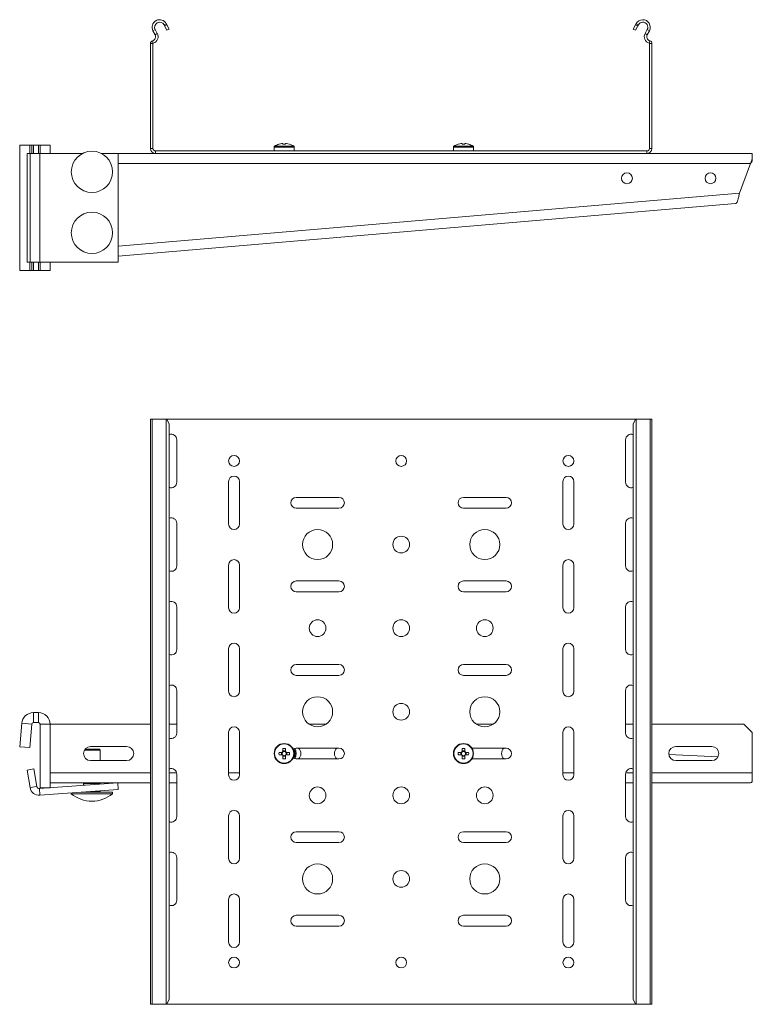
# Model space of a CAD drawing. Header units: millimetres. Extents: x 360 to 1383, y -722 to 611.
# Tile 4 of 6: x 941 to 1379, y -722 to -133. Entities that reach past the tile are written whole.
import ezdxf

# ---------------------------------------------------------------- set-up
doc = ezdxf.new("R2010")
doc.units = ezdxf.units.MM

msp = doc.modelspace()

# ---------------------------------------------------------------- linework, layer by layer
at = {"color": 7, "linetype": 'Continuous', "lineweight": 15}
for p, q in [((1028.42, -135.19), (1027.1, -135.9)), ((1028.75, -135.81), (1028.42, -135.19)), ((1309.48, -135.19), (1309.15, -135.81)), ((1310.8, -135.9), (1309.48, -135.19)), ((1021.8, -138.72), (1020.48, -139.43)), ((1020.48, -139.43), (1021.75, -141.81)), ((1021.75, -141.81), (1023.07, -141.1)), ((1021.8, -138.72), (1023.07, -141.1)), ((1027.43, -136.52), (1027.1, -135.9)), ((1027.43, -136.52), (1028.75, -135.81)), ((1028.84, -139.16), (1027.43, -136.52)), ((1028.75, -135.81), (1030.16, -138.46)), ((1030.16, -138.46), (1028.84, -139.16)), ((1307.74, -138.46), (1309.15, -135.81)), ((1309.06, -139.16), (1307.74, -138.46)), ((1310.47, -136.52), (1309.06, -139.16)), ((1309.15, -135.81), (1310.47, -136.52)), ((1310.8, -135.9), (1310.47, -136.52)), ((1314.83, -141.1), (1316.1, -138.72)), ((1314.83, -141.1), (1316.15, -141.81)), ((1317.42, -139.43), (1316.1, -138.72)), ((1316.15, -141.81), (1317.42, -139.43)), ((1020.45, -147.11), (1018.95, -147.11)), ((1018.95, -147.11), (1018.95, -209.81)), ((1020.67, -146.83), (1020.25, -145.39)), ((1020.45, -147.11), (1020.45, -209.81)), ((1317.24, -146.83), (1317.66, -145.39)), ((1318.95, -147.11), (1317.45, -147.11)), ((1317.45, -209.81), (1317.45, -147.11)), ((1318.95, -209.81), (1318.95, -147.11)), ((940.75, -207.81), (940.75, -282.81)), ((940.75, -207.81), (946.73, -207.81)), ((946.73, -207.81), (946.73, -212.81)), ((947.95, -207.81), (946.73, -207.81)), ((948.95, -207.81), (947.95, -207.81)), ((951.95, -207.81), (948.95, -207.81)), ((952.95, -207.81), (951.95, -207.81)), ((958.95, -207.81), (952.95, -207.81)), ((952.95, -212.81), (952.95, -207.81)), ((958.95, -212.81), (958.95, -207.81)), ((1018.95, -209.81), (1020.45, -209.81)), ((1021.95, -211.31), (1021.95, -212.81)), ((1021.95, -211.31), (1315.95, -211.31)), ((1092.95, -208.98), (1092.95, -211.31)), ((1097.61, -206.83), (1098.24, -206.83)), ((1098.24, -206.83), (1098.24, -207.23)), ((1099.66, -207.23), (1099.66, -206.83)), ((1099.66, -206.83), (1100.29, -206.83)), ((1104.95, -211.31), (1104.95, -208.98)), ((1200.2, -208.98), (1200.2, -211.31)), ((1204.86, -206.83), (1205.49, -206.83)), ((1205.49, -206.83), (1205.49, -207.23)), ((1206.91, -207.23), (1206.91, -206.83)), ((1206.91, -206.83), (1207.54, -206.83)), ((1212.2, -211.31), (1212.2, -208.98)), ((1315.95, -212.81), (1315.95, -211.31)), ((1317.45, -209.81), (1318.95, -209.81)), ((945.3, -277.81), (945.3, -212.81)), ((945.3, -212.81), (947, -212.81)), ((947, -277.81), (947, -212.81)), ((947, -212.81), (952.84, -212.81)), ((952.84, -212.81), (952.84, -277.81)), ((978.39, -212.81), (952.84, -212.81)), ((999.71, -212.81), (989.51, -212.81)), ((999.71, -277.81), (999.71, -212.81)), ((1021.95, -212.81), (999.71, -212.81)), ((1021.95, -212.81), (1315.95, -212.81)), ((1378.95, -212.81), (1315.95, -212.81)), ((1378.95, -215.81), (1378.95, -212.81)), ((1378.95, -215.81), (1378.95, -217.31)), ((1371.25, -236.59), (1377.84, -218.81)), ((999.71, -274.33), (1368.95, -242.81)), ((947, -277.81), (945.3, -277.81)), ((946.73, -277.81), (946.73, -282.81)), ((952.84, -277.81), (947, -277.81)), ((952.84, -277.81), (999.71, -277.81)), ((952.95, -282.81), (952.95, -277.81)), ((958.95, -282.81), (958.95, -277.81)), ((940.75, -282.81), (946.73, -282.81)), ((946.73, -282.81), (947.95, -282.81)), ((947.95, -282.81), (948.95, -282.81)), ((948.95, -282.81), (951.95, -282.81)), ((951.95, -282.81), (952.95, -282.81)), ((958.95, -282.81), (952.95, -282.81)), ((1018.95, -371.78), (1018.95, -721.78)), ((1019.95, -371.78), (1018.95, -371.78)), ((1019.95, -371.78), (1019.95, -721.78)), ((1028.42, -371.78), (1019.95, -371.78)), ((1028.42, -371.78), (1028.42, -721.78)), ((1028.75, -371.78), (1028.42, -371.78)), ((1030.16, -374.78), (1028.75, -371.78)), ((1028.75, -371.78), (1309.15, -371.78)), ((1030.16, -374.78), (1030.16, -718.78)), ((1309.15, -371.78), (1307.74, -374.78)), ((1307.74, -374.78), (1307.74, -718.78)), ((1309.48, -371.78), (1309.15, -371.78)), ((1309.48, -371.78), (1309.48, -721.78)), ((1317.95, -371.78), (1309.48, -371.78)), ((1317.95, -721.78), (1317.95, -371.78)), ((1318.95, -371.78), (1317.95, -371.78)), ((1318.95, -371.78), (1318.95, -721.78)), ((1034.7, -409.53), (1034.7, -384.03)), ((1303.2, -384.03), (1303.2, -409.53)), ((1065.7, -409.03), (1065.7, -434.53)), ((1072.2, -434.53), (1072.2, -409.03)), ((1265.7, -409.03), (1265.7, -434.53)), ((1272.2, -434.53), (1272.2, -409.03)), ((1131.7, -418.53), (1106.2, -418.53)), ((1231.7, -418.53), (1206.2, -418.53)), ((1106.2, -425.03), (1131.7, -425.03)), ((1206.2, -425.03), (1231.7, -425.03)), ((1034.7, -459.53), (1034.7, -434.03)), ((1303.2, -434.03), (1303.2, -459.53)), ((1065.7, -459.03), (1065.7, -484.53)), ((1072.2, -484.53), (1072.2, -459.03)), ((1265.7, -459.03), (1265.7, -484.53)), ((1272.2, -484.53), (1272.2, -459.03)), ((1131.7, -468.53), (1106.2, -468.53)), ((1231.7, -468.53), (1206.2, -468.53)), ((1106.2, -475.03), (1131.7, -475.03)), ((1206.2, -475.03), (1231.7, -475.03)), ((1034.7, -509.53), (1034.7, -484.03)), ((1303.2, -484.03), (1303.2, -509.53)), ((1065.7, -509.03), (1065.7, -534.53)), ((1072.2, -534.53), (1072.2, -509.03)), ((1265.7, -509.03), (1265.7, -534.53)), ((1272.2, -534.53), (1272.2, -509.03)), ((1131.7, -518.53), (1106.2, -518.53)), ((1231.7, -518.53), (1206.2, -518.53)), ((1106.2, -525.03), (1131.7, -525.03)), ((1206.2, -525.03), (1231.7, -525.03)), ((1034.7, -559.53), (1034.7, -534.03)), ((1303.2, -534.03), (1303.2, -559.53)), ((948.95, -547.28), (948.95, -553.28)), ((951.95, -547.28), (948.95, -547.28)), ((951.95, -553.28), (951.95, -547.28)), ((951.95, -553.28), (948.95, -553.28)), ((941.98, -553.67), (940.75, -567.7)), ((947.95, -554.19), (941.98, -553.67)), ((947.95, -554.19), (946.73, -568.22)), ((958.95, -554.28), (952.95, -554.28)), ((952.95, -592.28), (952.95, -554.28)), ((1018.95, -554.28), (958.95, -554.28)), ((958.95, -592.28), (958.95, -554.28)), ((1034.7, -554.28), (1030.16, -554.28)), ((1065.7, -559.03), (1065.7, -584.53)), ((1072.2, -584.53), (1072.2, -559.03)), ((1123.93, -554.28), (1113.98, -554.28)), ((1223.93, -554.28), (1213.98, -554.28)), ((1265.7, -559.03), (1265.7, -584.53)), ((1272.2, -584.53), (1272.2, -559.03)), ((1307.74, -554.28), (1303.2, -554.28)), ((1373.95, -554.28), (1318.95, -554.28)), ((1378.95, -559.28), (1373.95, -554.28)), ((1378.95, -583.28), (1378.95, -559.28)), ((940.75, -567.7), (946.73, -568.22)), ((988.95, -569.69), (979.5, -569.69)), ((979.83, -569.19), (988.45, -569.19)), ((1004.7, -567.53), (983.2, -567.53)), ((988.95, -569.69), (988.45, -569.19)), ((988.95, -576.03), (988.95, -569.69)), ((1097.61, -571.07), (1095.86, -571.07)), ((1097.33, -571.07), (1097.33, -572.49)), ((1098.24, -568.68), (1098.24, -570.44)), ((1099.66, -570.15), (1098.24, -570.15)), ((1099.66, -570.44), (1099.66, -568.68)), ((1102.04, -571.07), (1100.29, -571.07)), ((1100.58, -572.49), (1100.58, -571.07)), ((1131.7, -568.53), (1106.2, -568.53)), ((1204.86, -571.07), (1203.11, -571.07)), ((1204.58, -571.07), (1204.58, -572.49)), ((1205.49, -568.68), (1205.49, -570.44)), ((1206.91, -570.15), (1205.49, -570.15)), ((1206.91, -570.44), (1206.91, -568.68)), ((1209.29, -571.07), (1207.54, -571.07)), ((1207.83, -572.49), (1207.83, -571.07)), ((1231.7, -568.53), (1211.24, -568.53)), ((1354.7, -567.53), (1333.2, -567.53)), ((983.2, -576.03), (1004.7, -576.03)), ((1095.86, -572.49), (1097.61, -572.49)), ((1098.24, -573.11), (1098.24, -574.87)), ((1098.24, -573.4), (1099.66, -573.4)), ((1099.66, -574.87), (1099.66, -573.11)), ((1100.29, -572.49), (1102.04, -572.49)), ((1106.2, -575.03), (1131.7, -575.03)), ((1203.11, -572.49), (1204.86, -572.49)), ((1205.49, -573.11), (1205.49, -574.87)), ((1205.49, -573.4), (1206.91, -573.4)), ((1206.91, -574.87), (1206.91, -573.11)), ((1207.54, -572.49), (1209.29, -572.49)), ((1211.24, -575.03), (1231.7, -575.03)), ((1328.99, -572.33), (1358.46, -573.77)), ((1328.99, -572.34), (1358.45, -573.78)), ((1333.2, -576.03), (1354.7, -576.03)), ((945.3, -581.65), (949.24, -581.01)), ((945.3, -581.65), (947, -592.14)), ((949.24, -581.01), (950.95, -591.5)), ((1034.7, -609.53), (1034.7, -584.03)), ((1303.2, -584.03), (1303.2, -609.53)), ((1378.95, -588.47), (1378.95, -583.28)), ((950.95, -591.5), (947, -592.14)), ((999.41, -589.28), (952.54, -592.75)), ((952.54, -592.75), (952.84, -596.74)), ((999.71, -593.27), (952.84, -596.74)), ((958.95, -592.28), (952.95, -592.28)), ((978.95, -589.28), (958.95, -589.28)), ((978.95, -589.28), (978.95, -589.34)), ((978.95, -589.28), (990.45, -589.28)), ((978.95, -589.28), (978.95, -589.28)), ((978.95, -589.35), (978.95, -589.49)), ((978.97, -589.5), (978.95, -589.49)), ((978.95, -589.68), (978.95, -589.62)), ((979.2, -589.74), (978.95, -589.74)), ((978.95, -590.79), (978.95, -589.74)), ((979.02, -589.57), (979.02, -589.56)), ((979.2, -589.74), (979.2, -589.49)), ((979.2, -589.49), (981.71, -589.49)), ((981.71, -589.74), (979.2, -589.74)), ((981.71, -589.74), (983.95, -589.74)), ((983.95, -589.74), (986.19, -589.74)), ((986.19, -589.49), (988.7, -589.49)), ((988.7, -589.74), (986.19, -589.74)), ((988.7, -589.49), (988.7, -589.74)), ((988.95, -589.74), (988.7, -589.74)), ((988.7, -594.89), (988.7, -594.64)), ((988.95, -594.64), (988.7, -594.64)), ((988.88, -589.57), (988.88, -589.56)), ((988.94, -589.5), (988.95, -589.49)), ((988.95, -589.34), (988.95, -589.28)), ((988.95, -589.49), (988.95, -589.36)), ((988.95, -589.68), (988.95, -589.62)), ((988.95, -589.74), (988.95, -590.05)), ((988.95, -594.06), (988.95, -594.64)), ((990.45, -589.28), (989.12, -589.28)), ((1018.95, -589.28), (990.45, -589.28)), ((990.45, -589.28), (990.45, -589.28)), ((999.41, -589.28), (999.71, -593.27)), ((1034.7, -589.28), (1030.16, -589.28)), ((1307.74, -589.28), (1303.2, -589.28)), ((1377.84, -589.28), (1318.95, -589.28)), ((971.63, -595.35), (971.63, -595.89)), ((996.28, -595.89), (971.63, -595.89)), ((996.28, -594.89), (977.77, -594.89)), ((996.28, -595.89), (996.28, -594.89)), ((1065.7, -609.03), (1065.7, -634.53)), ((1072.2, -634.53), (1072.2, -609.03)), ((1265.7, -609.03), (1265.7, -634.53)), ((1272.2, -634.53), (1272.2, -609.03)), ((1131.7, -618.53), (1106.2, -618.53)), ((1231.7, -618.53), (1206.2, -618.53)), ((1106.2, -625.03), (1131.7, -625.03)), ((1206.2, -625.03), (1231.7, -625.03)), ((1034.7, -659.53), (1034.7, -634.03)), ((1303.2, -634.03), (1303.2, -659.53)), ((1065.7, -659.03), (1065.7, -684.53)), ((1072.2, -684.53), (1072.2, -659.03)), ((1265.7, -659.03), (1265.7, -684.53)), ((1272.2, -684.53), (1272.2, -659.03)), ((1131.7, -668.53), (1106.2, -668.53)), ((1231.7, -668.53), (1206.2, -668.53)), ((1106.2, -675.03), (1131.7, -675.03)), ((1206.2, -675.03), (1231.7, -675.03)), ((1019.95, -721.78), (1018.95, -721.78)), ((1028.42, -721.78), (1019.95, -721.78)), ((1028.75, -721.78), (1028.42, -721.78)), ((1028.75, -721.78), (1030.16, -718.78)), ((1028.75, -721.78), (1309.15, -721.78)), ((1307.74, -718.78), (1309.15, -721.78)), ((1309.48, -721.78), (1309.15, -721.78)), ((1317.95, -721.78), (1309.48, -721.78)), ((1318.95, -721.78), (1317.95, -721.78))]:
    msp.add_line(p, q, dxfattribs=at)
at = {"color": 8, "linetype": 'Continuous', "lineweight": 15}
for p, q in [((947.95, -207.81), (947.95, -212.81)), ((948.95, -207.81), (948.95, -212.81)), ((951.95, -207.81), (951.95, -212.81)), ((1092.95, -208.98), (1098.95, -208.98)), ((1093.18, -208.54), (1098.95, -208.54)), ((1098.95, -208.54), (1104.72, -208.54)), ((1098.95, -208.98), (1104.95, -208.98)), ((1200.2, -208.98), (1206.2, -208.98)), ((1200.43, -208.54), (1206.2, -208.54)), ((1206.2, -208.54), (1211.97, -208.54)), ((1206.2, -208.98), (1212.2, -208.98)), ((1377.84, -218.81), (999.71, -218.81)), ((999.71, -268.31), (1371.25, -236.59)), ((947.95, -277.81), (947.95, -282.81)), ((948.95, -277.81), (948.95, -282.81)), ((951.95, -277.81), (951.95, -282.81)), ((1018.95, -583.28), (958.95, -583.28)), ((1034.61, -583.28), (1030.16, -583.28)), ((1072.2, -583.28), (1065.7, -583.28)), ((1272.2, -583.28), (1265.7, -583.28)), ((1307.74, -583.28), (1303.29, -583.28)), ((1378.95, -583.28), (1318.95, -583.28)), ((979.2, -589.74), (979.2, -590.78)), ((979.2, -594.89), (979.2, -594.79)), ((981.14, -594.64), (988.7, -594.64)), ((988.7, -590.07), (988.7, -589.74)), ((988.7, -594.64), (988.7, -594.08))]:
    msp.add_line(p, q, dxfattribs=at)
at = {"color": 7, "linetype": 'Continuous', "lineweight": 15, "flags": 128}
for points in [[(1095.86, -207.23), (1095.85, -207.22), (1095.85, -207.21), (1095.85, -207.21), (1095.85, -207.2)], [(1102.05, -207.2), (1102.05, -207.21), (1102.05, -207.21), (1102.05, -207.22), (1102.04, -207.23)], [(1209.3, -207.2), (1209.3, -207.21), (1209.3, -207.21), (1209.3, -207.22), (1209.29, -207.23)], [(1378.95, -215.81), (1378.6, -216.76), (1378.23, -217.77), (1377.84, -218.81)], [(1378.95, -217.31), (1378.6, -217.78), (1378.23, -218.29), (1377.84, -218.81)], [(1106.2, -568.53), (1105.09, -568.72), (1104.33, -569.12)], [(1104.33, -574.43), (1105.09, -574.83), (1106.2, -575.03)]]:
    msp.add_lwpolyline(points, dxfattribs=at)
at = {"color": 8, "linetype": 'Continuous', "lineweight": 15, "flags": 128}
for points in [[(1104.79, -568.85), (1105.31, -570.27), (1105.48, -571.78)], [(1105.48, -571.78), (1105.31, -573.28), (1104.79, -574.71)]]:
    msp.add_lwpolyline(points, dxfattribs=at)
at = {"color": 7, "linetype": 'Continuous', "lineweight": 15}
for centre, radius in [((983.95, -223.81), 12.33), ((1303.95, -227.7), 3.25), ((1353.95, -227.7), 3.25), ((983.95, -260.3), 12.33), ((1068.95, -396.78), 3.25), ((1168.95, -396.78), 3.25), ((1268.95, -396.78), 3.25), ((1118.95, -446.78), 9), ((1218.95, -446.78), 9), ((1168.95, -446.78), 5), ((1118.95, -496.78), 5), ((1168.95, -496.78), 5), ((1218.95, -496.78), 5), ((1118.95, -546.78), 9), ((1168.95, -546.78), 5), ((1218.95, -546.78), 9), ((1098.95, -571.78), 6), ((1098.95, -571.78), 5.77), ((1206.2, -571.78), 6), ((1206.2, -571.78), 5.77), ((1118.95, -596.78), 5), ((1168.95, -596.78), 5), ((1218.95, -596.78), 5), ((1118.95, -646.78), 9), ((1168.95, -646.78), 5), ((1218.95, -646.78), 9), ((1068.95, -696.78), 3.25), ((1168.95, -696.78), 3.25), ((1268.95, -696.78), 3.25)]:
    msp.add_circle(centre, radius, dxfattribs=at)
for centre, radius, start, end in [((1024.45, -137.31), 4.5, 28.07249, 208.07249), ((1024.45, -137.31), 3, 28.07249, 208.07249), ((1313.45, -137.31), 4.5, 331.92751, 151.92751), ((1313.45, -137.31), 3, 331.92751, 151.92751), ((1019.55, -142.99), 4, 286.28633, 28.07249), ((1318.36, -142.99), 4, 151.92751, 253.71367), ((1020.75, -147.11), 1.8, 106.28633, 180), ((1019.55, -142.99), 2.5, 286.28633, 28.07249), ((1020.75, -147.11), 0.3, 106.28633, 180), ((1318.36, -142.99), 2.5, 151.92751, 253.71367), ((1317.15, -147.11), 0.3, 0, 73.71367), ((1317.15, -147.11), 1.8, 0, 73.71367), ((1021.95, -209.81), 3, 180, 270), ((1021.95, -209.81), 1.5, 180, 270), ((1093.49, -208.98), 0.54, 125.25153, 180), ((1098.95, -216.71), 10, 108.08194, 125.25153), ((1098.95, -216.71), 9.97, 97.70666, 108.06049), ((1098.95, -218.25), 11.05, 86.31605, 93.68395), ((1098.95, -216.71), 9.97, 71.93951, 82.29334), ((1098.95, -216.71), 10, 54.74847, 71.91806), ((1104.41, -208.98), 0.54, 0, 54.74847), ((1200.74, -208.98), 0.54, 125.25153, 180), ((1206.2, -216.71), 10, 108.08194, 125.25153), ((1187.82, -214.83), 17.07, 26.4591, 26.54472), ((1206.2, -216.71), 9.97, 97.70666, 108.06049), ((1206.2, -218.25), 11.05, 86.31608, 93.68392), ((1206.2, -216.71), 9.97, 71.93951, 82.29334), ((1206.2, -216.71), 10, 54.74847, 71.91806), ((1211.66, -208.98), 0.54, 0, 54.74847), ((1315.95, -209.81), 1.5, 270, 0), ((1315.95, -209.81), 3, 270, 0), ((1031.45, -384.03), 3.25, 360, 113.35207), ((1306.45, -384.03), 3.25, 66.64793, 180), ((1068.95, -409.03), 3.25, 0, 180), ((1268.95, -409.03), 3.25, 0, 180), ((1031.45, -409.53), 3.25, 246.64793, 0), ((1306.45, -409.53), 3.25, 180, 293.35207), ((1106.2, -421.78), 3.25, 90, 270), ((1131.7, -421.78), 3.25, 270, 90), ((1206.2, -421.78), 3.25, 90, 270), ((1231.7, -421.78), 3.25, 270, 90), ((1031.45, -434.03), 3.25, 360, 113.35207), ((1068.95, -434.53), 3.25, 180, 0), ((1268.95, -434.53), 3.25, 180, 0), ((1306.45, -434.03), 3.25, 66.64793, 180), ((1068.95, -459.03), 3.25, 0, 180), ((1268.95, -459.03), 3.25, 0, 180), ((1031.45, -459.53), 3.25, 246.64793, 0), ((1306.45, -459.53), 3.25, 180, 293.35207), ((1106.2, -471.78), 3.25, 90, 270), ((1131.7, -471.78), 3.25, 270, 90), ((1206.2, -471.78), 3.25, 90, 270), ((1231.7, -471.78), 3.25, 270, 90), ((1031.45, -484.03), 3.25, 0, 113.35207), ((1306.45, -484.03), 3.25, 66.64793, 180), ((1068.95, -484.53), 3.25, 180, 0), ((1268.95, -484.53), 3.25, 180, 0), ((1068.95, -509.03), 3.25, 0, 180), ((1268.95, -509.03), 3.25, 0, 180), ((1031.45, -509.53), 3.25, 246.64793, 0), ((1306.45, -509.53), 3.25, 180, 293.35207), ((1106.2, -521.78), 3.25, 90, 270), ((1131.7, -521.78), 3.25, 270, 90), ((1206.2, -521.78), 3.25, 90, 270), ((1231.7, -521.78), 3.25, 270, 90), ((1031.45, -534.03), 3.25, 0, 113.35207), ((1068.95, -534.53), 3.25, 180, 0), ((1268.95, -534.53), 3.25, 180, 0), ((1306.45, -534.03), 3.25, 66.64793, 180), ((948.95, -554.28), 7, 90, 175), ((951.95, -554.28), 7, 0, 90), ((948.95, -554.28), 1, 90, 175), ((951.95, -554.28), 1, 0, 90), ((1068.95, -559.03), 3.25, 0, 180), ((1268.95, -559.03), 3.25, 0, 180), ((1031.45, -559.53), 3.25, 246.64793, 0), ((1306.45, -559.53), 3.25, 180, 293.35207), ((983.2, -571.78), 4.25, 90, 270), ((1004.7, -571.78), 4.25, 270, 90), ((1118.02, -571.78), 22.18, 178.16524, 181.83476), ((1098.95, -571.78), 1.51, 117.9589, 152.0411), ((1098.95, -571.78), 1.28, 146.32572, 213.67428), ((1098.95, -571.78), 1.28, 123.67428, 146.32572), ((1098.95, -590.81), 22.14, 88.16228, 91.83772), ((1098.95, -571.78), 1.28, 56.32572, 123.67428), ((1098.95, -571.78), 1.51, 27.9589, 62.0411), ((1098.95, -571.78), 1.28, 33.67428, 56.32572), ((1098.95, -571.78), 1.28, 326.32572, 33.67428), ((1079.91, -571.78), 22.14, 358.1623, 1.8377), ((1098.95, -571.78), 7.1, 333.847, 26.153), ((1104.7, -571.78), 4.25, 310.11917, 49.88083), ((1133.2, -571.78), 4.25, 130.11917, 229.88083), ((1131.7, -571.78), 3.25, 270, 90), ((1225.25, -571.78), 22.15, 178.16337, 181.83663), ((1206.2, -571.78), 1.51, 117.9589, 152.0411), ((1206.2, -571.78), 1.28, 146.32572, 213.67428), ((1206.2, -571.78), 1.28, 123.67428, 146.32572), ((1206.2, -590.81), 22.14, 88.16229, 91.83771), ((1206.2, -571.78), 1.28, 56.32572, 123.67428), ((1206.2, -571.78), 1.51, 27.9589, 62.0411), ((1206.2, -571.78), 1.28, 33.67428, 56.32572), ((1206.2, -571.78), 1.28, 326.32572, 33.67428), ((1187.16, -571.78), 22.14, 358.1623, 1.8377), ((1233.2, -571.78), 4.25, 130.11917, 229.88083), ((1231.7, -571.78), 3.25, 270, 90), ((1333.2, -571.78), 4.25, 90, 270), ((1354.7, -571.78), 4.25, 270, 90), ((1098.95, -571.78), 1.51, 207.9589, 242.0411), ((1098.95, -571.78), 1.28, 213.67428, 236.32572), ((1098.95, -571.78), 1.28, 236.32572, 303.67428), ((1098.95, -552.74), 22.14, 268.16228, 271.83772), ((1098.95, -571.78), 1.51, 297.9589, 332.0411), ((1098.95, -571.78), 1.28, 303.67428, 326.32572), ((1206.2, -571.78), 1.51, 207.9589, 242.0411), ((1206.2, -571.78), 1.28, 213.67428, 236.32572), ((1206.2, -571.78), 1.28, 236.32572, 303.67428), ((1206.2, -552.74), 22.14, 268.16229, 271.83771), ((1206.2, -571.78), 1.51, 297.9589, 332.0411), ((1206.2, -571.78), 1.28, 303.67428, 326.32572), ((1031.45, -584.03), 3.25, 360, 113.35207), ((1306.45, -584.03), 3.25, 66.64793, 180), ((1068.95, -584.53), 3.25, 180, 0), ((1268.95, -584.53), 3.25, 180, 0), ((952.43, -591.26), 5.5, 189.24028, 274.24028), ((952.43, -591.26), 1.5, 189.24028, 274.24028), ((978.7, -594.64), 0.25, 270, 318.03326), ((979.2, -589.74), 0.25, 90, 180), ((988.7, -589.74), 0.25, 0, 90), ((989.2, -594.64), 0.25, 180, 270), ((983.95, -580.74), 19.53, 230.87209, 270), ((983.95, -580.74), 19.53, 270, 309.12791), ((1068.95, -609.03), 3.25, 0, 180), ((1268.95, -609.03), 3.25, 0, 180), ((1031.45, -609.53), 3.25, 246.64793, 0), ((1306.45, -609.53), 3.25, 180, 293.35207), ((1106.2, -621.78), 3.25, 90, 270), ((1131.7, -621.78), 3.25, 270, 90), ((1206.2, -621.78), 3.25, 90, 270), ((1231.7, -621.78), 3.25, 270, 90), ((1031.45, -634.03), 3.25, 360, 113.35207), ((1068.95, -634.53), 3.25, 180, 0), ((1268.95, -634.53), 3.25, 180, 0), ((1306.45, -634.03), 3.25, 66.64793, 180), ((1031.45, -659.53), 3.25, 246.64793, 0), ((1068.95, -659.03), 3.25, 0, 180), ((1268.95, -659.03), 3.25, 0, 180), ((1306.45, -659.53), 3.25, 180, 293.35207), ((1106.2, -671.78), 3.25, 90, 270), ((1131.7, -671.78), 3.25, 270, 90), ((1206.2, -671.78), 3.25, 90, 270), ((1231.7, -671.78), 3.25, 270, 90), ((1068.95, -684.53), 3.25, 180, 0), ((1268.95, -684.53), 3.25, 180, 0)]:
    msp.add_arc(centre, radius, start, end, dxfattribs=at)
msp.add_ellipse((1377.84, -583.28), major_axis=(0, 6), ratio=0.37037, start_param=3.141593, end_param=3.665191, dxfattribs=at)
for points, knots in [([(1371.25, -236.59), (1371.1, -237.31), (1370.8, -238.75), (1370.33, -240.65), (1369.81, -242.06), (1369.35, -242.71), (1369.05, -242.79), (1368.95, -242.81)], [0, 0, 0, 0, 0.224151, 0.448336, 0.672522, 0.896707, 1, 1, 1, 1]), ([(978.95, -589.33), (978.95, -589.35), (978.95, -589.4), (978.95, -589.45), (978.95, -589.49)], [0, 0, 0, 0, 0.29042, 1, 1, 1, 1]), ([(979.35, -589.42), (979.23, -589.41), (979, -589.39), (978.97, -589.46), (978.95, -589.49)], [0, 0, 0, 0, 0.561219, 1, 1, 1, 1]), ([(981.8, -589.42), (981.8, -589.44), (981.79, -589.47), (981.76, -589.49), (981.74, -589.49), (981.73, -589.49), (981.72, -589.49), (981.72, -589.49), (981.71, -589.49)], [0, 0, 0, 0, 0.39694, 0.691347, 0.886489, 0.950988, 0.976824, 1, 1, 1, 1]), ([(981.73, -589.57), (981.73, -589.55), (981.74, -589.52), (981.74, -589.5), (981.73, -589.49), (981.72, -589.49), (981.72, -589.49), (981.72, -589.49), (981.71, -589.49)], [0, 0, 0, 0, 0.3969778, 0.6912818, 0.8864429, 0.9509546, 0.976793, 1, 1, 1, 1]), ([(981.71, -589.74), (981.72, -589.73), (981.72, -589.69), (981.72, -589.65), (981.73, -589.6), (981.73, -589.58), (981.73, -589.57)], [0, 0, 0, 0, 0.250002, 0.499989, 0.750013, 1, 1, 1, 1]), ([(981.73, -589.57), (982.15, -589.56), (982.89, -589.54), (983.63, -589.51), (983.95, -589.49)], [0, 0, 0, 0, 0.560025, 1, 1, 1, 1]), ([(981.82, -589.24), (981.82, -589.26), (981.82, -589.29), (981.82, -589.34), (981.81, -589.38), (981.81, -589.41), (981.8, -589.42)], [0, 0, 0, 0, 0.249972, 0.499934, 0.749948, 1, 1, 1, 1]), ([(981.8, -589.42), (982.2, -589.41), (982.9, -589.39), (983.63, -589.46), (983.95, -589.49)], [0, 0, 0, 0, 0.561214, 1, 1, 1, 1]), ([(986.1, -589.42), (985.7, -589.41), (985, -589.39), (984.27, -589.46), (983.95, -589.49)], [0, 0, 0, 0, 0.56122, 1, 1, 1, 1]), ([(986.17, -589.57), (985.76, -589.56), (985.02, -589.54), (984.28, -589.51), (983.95, -589.49)], [0, 0, 0, 0, 0.560025, 1, 1, 1, 1]), ([(983.95, -589.74), (983.95, -589.7), (983.95, -589.61), (983.95, -589.53), (983.95, -589.49)], [0, 0, 0, 0, 0.544975, 1, 1, 1, 1]), ([(986.1, -589.42), (986.09, -589.41), (986.09, -589.38), (986.08, -589.34), (986.08, -589.29), (986.08, -589.26), (986.08, -589.24)], [0, 0, 0, 0, 0.250053, 0.500068, 0.750031, 1, 1, 1, 1]), ([(986.19, -589.49), (986.19, -589.49), (986.18, -589.49), (986.18, -589.49), (986.16, -589.49), (986.14, -589.49), (986.12, -589.47), (986.11, -589.44), (986.1, -589.42)], [0, 0, 0, 0, 0.023177, 0.049014, 0.113515, 0.308666, 0.603085, 1, 1, 1, 1]), ([(986.17, -589.57), (986.17, -589.55), (986.17, -589.52), (986.17, -589.5), (986.17, -589.49), (986.18, -589.49), (986.18, -589.49), (986.19, -589.49), (986.19, -589.49)], [0, 0, 0, 0, 0.397003, 0.691326, 0.886526, 0.950976, 0.976915, 1, 1, 1, 1]), ([(986.19, -589.74), (986.19, -589.73), (986.18, -589.69), (986.18, -589.65), (986.18, -589.6), (986.17, -589.58), (986.17, -589.57)], [0, 0, 0, 0, 0.24999, 0.499977, 0.750013, 1, 1, 1, 1]), ([(988.55, -589.42), (988.67, -589.41), (988.9, -589.39), (988.93, -589.46), (988.95, -589.49)], [0, 0, 0, 0, 0.561218, 1, 1, 1, 1]), ([(988.95, -589.36), (988.95, -589.37), (988.95, -589.41), (988.95, -589.45), (988.95, -589.49)], [0, 0, 0, 0, 0.12367, 1, 1, 1, 1])]:
    msp.add_open_spline(points, degree=3, knots=knots, dxfattribs=at)
at = {"color": 8, "linetype": 'Continuous', "lineweight": 15}
for points, knots in [([(978.95, -589.62), (978.95, -589.62), (978.95, -589.57), (978.95, -589.53), (978.95, -589.49)], [0, 0, 0, 0, 0.125181, 1, 1, 1, 1]), ([(983.95, -589.28), (983.95, -589.31), (983.95, -589.38), (983.95, -589.45), (983.95, -589.49)], [0, 0, 0, 0, 0.4694, 1, 1, 1, 1]), ([(988.95, -589.62), (988.95, -589.62), (988.95, -589.57), (988.95, -589.53), (988.95, -589.49)], [0, 0, 0, 0, 0.125181, 1, 1, 1, 1])]:
    msp.add_open_spline(points, degree=3, knots=knots, dxfattribs=at)

doc.saveas('drawing.dxf')
